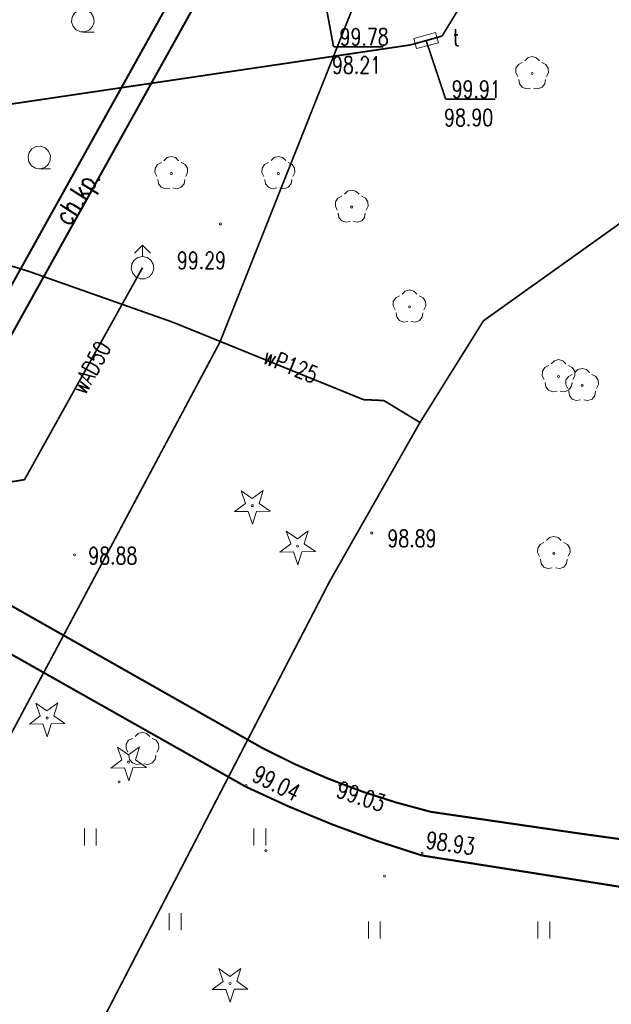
# Model space of a CAD drawing. Header units: metres. Extents: x 7501691 to 7504871, y 5814048 to 5814963.
# Tile 53 of 89: x 7504183 to 7504210, y 5814600 to 5814644. Entities that reach past the tile are written whole.
import ezdxf
from ezdxf.enums import TextEntityAlignment as Align

# ---------------------------------------------------------------- set-up
doc = ezdxf.new("R2010")
doc.units = ezdxf.units.M
doc.header["$MEASUREMENT"] = 0
for name, pattern in [('1', [0]), ('11', [3, 2.5, -0.5]), ('KOC', [1.5, 1, -0.5]), ('UPT', [0]), ('UPW', [0])]:
    doc.linetypes.add(name, pattern=pattern)
doc.layers.get('0').update_dxf_attribs({"linetype": 'CONTINUOUS'})
for name, color, linetype, lineweight in [('SDROK_T_1', 7, 'CONTINUOUS', 18), ('SDRPK_L_2', 7, 'KOC', 18), ('SDRPK_L_5', 7, '11', 18), ('SZZPZ_T_0', 3, 'CONTINUOUS', 18), ('UKKOC_T_0', 3, 'CONTINUOUS', 15), ('UTTOA_T_0', 30, 'CONTINUOUS', 15), ('UTTOC_T_0', 30, 'CONTINUOUS', 15), ('UTTPA_T_1', 30, 'CONTINUOUS', 18), ('UTTPO_L_1', 30, 'UPT', 15), ('UWWOO_T_0', 150, 'CONTINUOUS', 15), ('UWWPA_T_0', 150, 'CONTINUOUS', 18), ('UWWPO_L_0', 150, 'UPW', 15), ('UWWPO_L_1', 150, 'UPW', 15), ('WUKOS_T_1', 7, 'CONTINUOUS', 15), ('WWRPH_T_1', 7, 'CONTINUOUS', 18)]:
    doc.layers.add(name, color=color, linetype=linetype, lineweight=lineweight)
doc.styles.add('STYL_ARIAL', font='simplex', dxfattribs={"width": 0.75, "oblique": 0.1})

# ---------------------------------------------------------------- blocks, each defined once
blk = doc.blocks.new('fdsgfdhgfjh')
at = {"layer": 'SDRPK_L_2', "color": 7, "const_width": 0.09}
for points in [[(-13.47, -161.85), (-0.09, -137.79)], [(0.88, -138.23), (-12.55, -162.38)], [(-14.27, -165.52), (1.89, -174.68)], [(-15.95, -166.73), (1.17, -176.4)], [(9.34, -177.5), (7.798, -177.085), (6.278, -176.594), (4.785, -176.028), (3.321, -175.39), (1.89, -174.68)], [(8.94, -179.43), (6.955, -178.787), (4.996, -178.066), (3.067, -177.27), (1.17, -176.4)], [(9.34, -177.5), (15.837, -178.447)], [(15.771, -180.509), (8.94, -179.43)]]:
    blk.add_lwpolyline(points, dxfattribs=at)
at = {"layer": 'SDRPK_L_5', "color": 7, "const_width": 0.09}
for points in [[(28.274, -180.174), (15.837, -178.447)], [(15.771, -180.509), (23.087, -181.671)]]:
    blk.add_lwpolyline(points, dxfattribs=at)
at = {"layer": 'SZZPZ_T_0', "color": 7}
for points in [[(-6.061, -141.997), (-5.858, -142.04), (-5.69, -142.162), (-5.586, -142.342), (-5.564, -142.549), (-5.628, -142.747), (-5.767, -142.901), (-5.957, -142.986), (-6.165, -142.986), (-6.355, -142.901), (-6.494, -142.747), (-6.558, -142.549), (-6.537, -142.342), (-6.433, -142.162), (-6.264, -142.04), (-6.061, -141.997)], [(-6.061, -142.997), (-5.561, -142.997)], [(13.49, -144.267), (13.627, -144.131), (13.814, -144.081), (14.001, -144.13), (14.138, -144.267)], [(13.178, -144.965), (13.09, -144.792), (13.101, -144.599), (13.206, -144.436), (13.378, -144.348)], [(14.249, -144.348), (14.422, -144.436), (14.527, -144.599), (14.538, -144.792), (14.45, -144.965)], [(13.814, -144.786), (13.846, -144.799), (13.859, -144.831), (13.846, -144.862), (13.814, -144.876), (13.782, -144.862), (13.769, -144.831), (13.782, -144.799), (13.814, -144.786)], [(13.745, -145.477), (13.554, -145.507), (13.373, -145.437), (13.251, -145.287), (13.221, -145.096)], [(14.407, -145.096), (14.377, -145.287), (14.255, -145.437), (14.074, -145.507), (13.883, -145.477)], [(-8.447, -148.736), (-8.485, -148.532), (-8.437, -148.33), (-8.31, -148.165), (-8.128, -148.066), (-7.92, -148.049), (-7.724, -148.119), (-7.573, -148.262), (-7.494, -148.454), (-7.499, -148.662), (-7.589, -148.849), (-7.747, -148.984), (-7.946, -149.043), (-8.152, -149.016), (-8.329, -148.908), (-8.447, -148.736)], [(-2.471, -148.686), (-2.334, -148.549), (-2.147, -148.499), (-1.96, -148.549), (-1.823, -148.686)], [(2.264, -148.685), (2.401, -148.548), (2.588, -148.498), (2.775, -148.548), (2.913, -148.685)], [(-2.783, -149.384), (-2.87, -149.211), (-2.86, -149.018), (-2.755, -148.855), (-2.582, -148.767)], [(-1.711, -148.766), (-1.539, -148.855), (-1.434, -149.017), (-1.423, -149.211), (-1.511, -149.383)], [(1.952, -149.383), (1.865, -149.21), (1.875, -149.017), (1.98, -148.854), (2.153, -148.766)], [(3.024, -148.766), (3.196, -148.854), (3.302, -149.016), (3.312, -149.21), (3.224, -149.383)], [(-7.985, -149.045), (-7.485, -149.045)], [(-2.147, -149.204), (-2.115, -149.217), (-2.102, -149.249), (-2.115, -149.281), (-2.147, -149.294), (-2.179, -149.281), (-2.192, -149.249), (-2.179, -149.217), (-2.147, -149.204)], [(2.588, -149.203), (2.62, -149.217), (2.633, -149.248), (2.62, -149.28), (2.588, -149.293), (2.557, -149.28), (2.543, -149.248), (2.557, -149.217), (2.588, -149.203)], [(-2.215, -149.896), (-2.407, -149.925), (-2.588, -149.856), (-2.709, -149.706), (-2.74, -149.514)], [(-1.553, -149.514), (-1.584, -149.705), (-1.706, -149.856), (-1.887, -149.925), (-2.078, -149.895)], [(2.52, -149.895), (2.328, -149.925), (2.148, -149.855), (2.026, -149.705), (1.995, -149.514)], [(3.182, -149.514), (3.151, -149.705), (3.029, -149.855), (2.849, -149.925), (2.657, -149.895)], [(5.198, -150.872), (5.111, -150.699), (5.121, -150.506), (5.226, -150.343), (5.399, -150.255)], [(5.51, -150.174), (5.647, -150.038), (5.834, -149.988), (6.021, -150.038), (6.158, -150.174)], [(6.27, -150.255), (6.442, -150.343), (6.548, -150.506), (6.558, -150.699), (6.47, -150.872)], [(5.834, -150.693), (5.866, -150.706), (5.879, -150.738), (5.866, -150.769), (5.834, -150.783), (5.802, -150.769), (5.789, -150.738), (5.802, -150.706), (5.834, -150.693)], [(5.766, -151.384), (5.574, -151.414), (5.394, -151.344), (5.271, -151.194), (5.241, -151.003)], [(6.428, -151.003), (6.397, -151.194), (6.275, -151.344), (6.094, -151.414), (5.903, -151.384)], [(8.064, -154.59), (8.202, -154.453), (8.389, -154.403), (8.576, -154.453), (8.713, -154.59)], [(7.753, -155.288), (7.665, -155.115), (7.675, -154.922), (7.781, -154.759), (7.953, -154.671)], [(8.824, -154.671), (8.997, -154.759), (9.102, -154.921), (9.112, -155.115), (9.025, -155.287)], [(8.32, -155.8), (8.129, -155.829), (7.948, -155.76), (7.826, -155.61), (7.795, -155.418)], [(8.389, -155.108), (8.421, -155.121), (8.434, -155.153), (8.421, -155.185), (8.389, -155.198), (8.357, -155.185), (8.344, -155.153), (8.357, -155.121), (8.389, -155.108)], [(8.982, -155.418), (8.952, -155.61), (8.83, -155.76), (8.649, -155.829), (8.458, -155.8)], [(14.662, -157.675), (14.799, -157.538), (14.986, -157.488), (15.174, -157.538), (15.311, -157.675)], [(14.351, -158.373), (14.263, -158.2), (14.273, -158.006), (14.379, -157.844), (14.551, -157.756)], [(15.391, -158.76), (15.304, -158.587), (15.314, -158.394), (15.419, -158.231), (15.592, -158.143)], [(15.422, -157.755), (15.594, -157.844), (15.7, -158.006), (15.71, -158.2), (15.623, -158.372)], [(15.703, -158.062), (15.84, -157.925), (16.027, -157.875), (16.214, -157.925), (16.351, -158.062)], [(16.463, -158.143), (16.635, -158.231), (16.741, -158.394), (16.751, -158.587), (16.663, -158.76)], [(14.918, -158.884), (14.727, -158.914), (14.546, -158.845), (14.424, -158.694), (14.393, -158.503)], [(14.987, -158.193), (15.018, -158.206), (15.032, -158.238), (15.018, -158.27), (14.987, -158.283), (14.955, -158.27), (14.942, -158.238), (14.955, -158.206), (14.987, -158.193)], [(15.58, -158.503), (15.549, -158.694), (15.428, -158.845), (15.247, -158.914), (15.055, -158.884)], [(16.027, -158.581), (16.059, -158.594), (16.072, -158.626), (16.059, -158.657), (16.027, -158.671), (15.996, -158.657), (15.982, -158.626), (15.996, -158.594), (16.027, -158.581)], [(15.959, -159.272), (15.767, -159.302), (15.587, -159.232), (15.465, -159.082), (15.434, -158.891)], [(16.621, -158.891), (16.59, -159.082), (16.468, -159.232), (16.287, -159.302), (16.096, -159.272)], [(0.942, -163.288), (1.432, -163.635)], [(1.135, -163.857), (0.942, -163.288)], [(1.432, -163.635), (1.913, -163.276)], [(1.913, -163.276), (1.735, -163.849)], [(0.654, -164.215), (1.135, -163.857)], [(1.254, -164.208), (0.654, -164.215)], [(1.446, -164.776), (1.254, -164.208)], [(1.436, -163.905), (1.468, -163.919), (1.481, -163.95), (1.468, -163.982), (1.436, -163.995), (1.404, -163.982), (1.391, -163.95), (1.404, -163.919), (1.436, -163.905)], [(1.625, -164.203), (1.446, -164.776)], [(2.225, -164.196), (1.625, -164.203)], [(1.735, -163.849), (2.225, -164.196)], [(2.942, -165.078), (3.432, -165.425)], [(3.135, -165.646), (2.942, -165.078)], [(3.432, -165.425), (3.913, -165.066)], [(3.913, -165.066), (3.735, -165.639)], [(14.451, -165.496), (14.588, -165.359), (14.775, -165.309), (14.962, -165.359), (15.099, -165.496)], [(2.654, -166.005), (3.135, -165.646)], [(3.436, -165.695), (3.468, -165.708), (3.481, -165.74), (3.468, -165.772), (3.436, -165.785), (3.404, -165.772), (3.391, -165.74), (3.404, -165.708), (3.436, -165.695)], [(3.625, -165.993), (3.447, -166.566)], [(4.225, -165.985), (3.625, -165.993)], [(3.735, -165.639), (4.225, -165.985)], [(14.139, -166.194), (14.052, -166.021), (14.062, -165.828), (14.167, -165.665), (14.339, -165.577)], [(15.211, -165.577), (15.383, -165.665), (15.488, -165.827), (15.499, -166.021), (15.411, -166.193)], [(3.254, -165.997), (2.654, -166.005)], [(3.447, -166.566), (3.254, -165.997)], [(14.707, -166.706), (14.515, -166.736), (14.334, -166.666), (14.212, -166.516), (14.182, -166.324)], [(14.775, -166.014), (14.807, -166.027), (14.82, -166.059), (14.807, -166.091), (14.775, -166.104), (14.743, -166.091), (14.73, -166.059), (14.743, -166.027), (14.775, -166.014)], [(15.369, -166.324), (15.338, -166.516), (15.216, -166.666), (15.035, -166.735), (14.844, -166.706)], [(-8.137, -172.687), (-7.647, -173.033)], [(-7.944, -173.255), (-8.137, -172.687)], [(-7.647, -173.033), (-7.166, -172.674)], [(-7.166, -172.674), (-7.344, -173.247)], [(-8.425, -173.614), (-7.944, -173.255)], [(-7.643, -173.304), (-7.611, -173.317), (-7.598, -173.349), (-7.611, -173.38), (-7.643, -173.394), (-7.675, -173.38), (-7.688, -173.349), (-7.675, -173.317), (-7.643, -173.304)], [(-7.344, -173.247), (-6.855, -173.594)], [(-7.825, -173.606), (-8.425, -173.614)], [(-7.633, -174.174), (-7.825, -173.606)], [(-7.455, -173.601), (-7.633, -174.174)], [(-6.855, -173.594), (-7.455, -173.601)], [(-4.063, -174.864), (-4.15, -174.691), (-4.14, -174.498), (-4.035, -174.335), (-3.862, -174.247)], [(-3.751, -174.166), (-3.614, -174.029), (-3.427, -173.979), (-3.24, -174.029), (-3.103, -174.166)], [(-2.991, -174.247), (-2.819, -174.335), (-2.713, -174.497), (-2.703, -174.691), (-2.791, -174.863)], [(-4.53, -174.634), (-4.04, -174.98)], [(-4.337, -175.202), (-4.53, -174.634)], [(-4.04, -174.98), (-3.559, -174.622)], [(-3.559, -174.622), (-3.737, -175.195)], [(-3.495, -175.376), (-3.687, -175.405), (-3.867, -175.336), (-3.99, -175.186), (-4.02, -174.994)], [(-2.833, -174.994), (-2.864, -175.185), (-2.986, -175.336), (-3.167, -175.405), (-3.358, -175.375)], [(-4.818, -175.561), (-4.337, -175.202)], [(-4.218, -175.553), (-4.818, -175.561)], [(-4.025, -176.122), (-4.218, -175.553)], [(-4.036, -175.251), (-4.004, -175.264), (-3.991, -175.296), (-4.004, -175.328), (-4.036, -175.341), (-4.067, -175.328), (-4.081, -175.296), (-4.067, -175.264), (-4.036, -175.251)], [(-3.847, -175.549), (-4.025, -176.122)], [(-3.247, -175.541), (-3.847, -175.549)], [(-3.737, -175.195), (-3.247, -175.541)], [(-5.989, -178.991), (-5.989, -178.241)], [(-5.464, -178.991), (-5.464, -178.241)], [(1.511, -178.99), (1.511, -178.24)], [(2.036, -178.99), (2.036, -178.24)], [(-2.238, -182.74), (-2.238, -181.99)], [(-1.713, -182.74), (-1.713, -181.99)], [(6.574, -183.108), (6.573, -182.358)], [(7.099, -183.108), (7.099, -182.358)], [(14.074, -183.107), (14.073, -182.357)], [(14.599, -183.106), (14.599, -182.356)], [(-0.044, -184.437), (0.446, -184.783)], [(0.148, -185.005), (-0.044, -184.437)], [(0.446, -184.783), (0.927, -184.424)], [(0.927, -184.424), (0.748, -184.997)], [(-0.333, -185.364), (0.148, -185.005)], [(0.45, -185.054), (0.481, -185.067), (0.495, -185.099), (0.481, -185.13), (0.45, -185.144), (0.418, -185.13), (0.405, -185.099), (0.418, -185.067), (0.45, -185.054)], [(0.748, -184.997), (1.238, -185.344)], [(0.267, -185.356), (-0.333, -185.364)], [(0.46, -185.924), (0.267, -185.356)], [(0.638, -185.351), (0.46, -185.924)], [(1.238, -185.344), (0.638, -185.351)]]:
    blk.add_lwpolyline(points, dxfattribs=at)
at = {"layer": 'UKKOC_T_0', "color": 3, "const_width": 0.075}
for points in [[(4.53, -140.953), (5.031, -143.644)], [(5.031, -143.644), (7.23, -143.644)]]:
    blk.add_lwpolyline(points, dxfattribs=at)
at = {"layer": 'UTTOC_T_0', "color": 30, "const_width": 0.075}
for points in [[(9.125, -143.373), (9.99, -145.964)], [(9.99, -145.964), (12.189, -145.964)]]:
    blk.add_lwpolyline(points, dxfattribs=at)
at = {"layer": 'UTTPA_T_1', "color": 7}
for points in [[(9.547, -143.018), (8.581, -143.278)], [(8.581, -143.278), (8.703, -143.728)], [(9.668, -143.468), (9.547, -143.018)], [(8.703, -143.728), (9.668, -143.468)]]:
    blk.add_lwpolyline(points, dxfattribs=at)
at = {"layer": 'UTTPO_L_1', "color": 30, "const_width": 0.075}
for points in [[(9.834, -143.171), (15.871, -133.265)], [(8.513, -135.299), (0.004, -156.715)], [(9.125, -143.373), (8.421, -143.566)], [(9.125, -143.373), (9.834, -143.171)], [(8.421, -143.566), (-18.696, -147.582)], [(0.004, -156.715), (-16.601, -187.865)]]:
    blk.add_lwpolyline(points, dxfattribs=at)
at = {"layer": 'UWWPA_T_0', "color": 7}
for points in [[(-3.422, -152.424), (-3.776, -152.778)], [(-3.422, -152.924), (-3.422, -152.424)], [(-3.422, -152.424), (-3.069, -152.778)], [(-3.422, -152.924), (-3.219, -152.967), (-3.05, -153.089), (-2.946, -153.269), (-2.925, -153.476), (-2.989, -153.674), (-3.128, -153.829), (-3.318, -153.913), (-3.526, -153.913), (-3.716, -153.829), (-3.855, -153.674), (-3.919, -153.476), (-3.898, -153.27), (-3.794, -153.09), (-3.625, -152.967), (-3.422, -152.924)]]:
    blk.add_lwpolyline(points, dxfattribs=at)
at = {"layer": 'UWWPO_L_0', "color": 150, "linetype": '1', "const_width": 0.075}
for points in [[(11.664, -155.77), (19.802, -149.959)], [(-14.594, -151.694), (-8.455, -153.583)], [(-8.455, -153.583), (-2.085, -155.832)], [(-2.085, -155.832), (6.355, -159.26)], [(8.855, -160.27), (11.664, -155.77)], [(6.355, -159.26), (7.256, -159.3)], [(7.256, -159.3), (8.855, -160.27)], [(8.855, -160.27), (4.866, -167.289)], [(4.866, -167.289), (-8.648, -193.409)]]:
    blk.add_lwpolyline(points, dxfattribs=at)
at = {"layer": 'UWWPO_L_1', "color": 150, "const_width": 0.075}
for points in [[(-8.641, -162.802), (-3.422, -153.424)], [(-31.585, -166.53), (-8.641, -162.802)]]:
    blk.add_lwpolyline(points, dxfattribs=at)
at = {"layer": 'WUKOS_T_1', "color": 7}
for points in [[(1.169, -176.287), (1.201, -176.3), (1.214, -176.332), (1.201, -176.363), (1.169, -176.377), (1.137, -176.363), (1.124, -176.332), (1.137, -176.3), (1.169, -176.287)], [(5.315, -176.265), (5.347, -176.278), (5.36, -176.31), (5.347, -176.342), (5.315, -176.355), (5.283, -176.342), (5.27, -176.31), (5.283, -176.278), (5.315, -176.265)], [(8.947, -179.286), (8.979, -179.3), (8.992, -179.331), (8.979, -179.363), (8.947, -179.376), (8.916, -179.363), (8.902, -179.331), (8.916, -179.3), (8.947, -179.286)]]:
    blk.add_lwpolyline(points, dxfattribs=at)
at = {"layer": 'WWRPH_T_1', "color": 7}
for points in [[(0.029, -151.441), (0.061, -151.455), (0.074, -151.486), (0.061, -151.518), (0.029, -151.531), (-0.003, -151.518), (-0.016, -151.486), (-0.003, -151.455), (0.029, -151.441)], [(6.719, -165.116), (6.751, -165.129), (6.764, -165.161), (6.751, -165.193), (6.719, -165.206), (6.687, -165.193), (6.674, -165.161), (6.687, -165.129), (6.719, -165.116)], [(-6.435, -166.078), (-6.403, -166.091), (-6.389, -166.123), (-6.403, -166.155), (-6.435, -166.168), (-6.466, -166.155), (-6.48, -166.123), (-6.466, -166.091), (-6.435, -166.078)], [(-4.457, -176.126), (-4.425, -176.139), (-4.412, -176.171), (-4.425, -176.203), (-4.457, -176.216), (-4.489, -176.203), (-4.502, -176.171), (-4.489, -176.139), (-4.457, -176.126)], [(2.036, -179.174), (2.067, -179.187), (2.081, -179.219), (2.067, -179.25), (2.036, -179.264), (2.004, -179.25), (1.991, -179.219), (2.004, -179.187), (2.036, -179.174)], [(7.286, -180.302), (7.318, -180.315), (7.331, -180.347), (7.318, -180.379), (7.286, -180.392), (7.254, -180.379), (7.241, -180.347), (7.254, -180.315), (7.286, -180.302)]]:
    blk.add_lwpolyline(points, dxfattribs=at)
at = {"layer": 'SDROK_T_1', "color": 7, "style": 'STYL_ARIAL', "width": 0.75}
blk.add_text('ch.kp.', height=0.875, rotation=57.54, dxfattribs=at).set_placement((-6.325, -150.279), align=Align.MIDDLE_CENTER)
at = {"layer": 'UKKOC_T_0', "color": 3, "style": 'STYL_ARIAL', "width": 0.75}
for s, p in [('99.78', (5.299, -142.831)), ('98.21', (4.964, -144.081))]:
    blk.add_text(s, height=0.75, rotation=0.0091, dxfattribs=at).set_placement(p, align=Align.TOP_LEFT)
at = {"layer": 'UTTOA_T_0', "color": 30, "style": 'STYL_ARIAL', "width": 0.75}
blk.add_text('t', height=0.75, rotation=0.0091, dxfattribs=at).set_placement((10.312, -143.836), align=Align.BOTTOM_LEFT)
at = {"layer": 'UTTOC_T_0', "color": 30, "style": 'STYL_ARIAL', "width": 0.75}
for s, p in [('99.91', (10.258, -145.152)), ('98.90', (9.923, -146.402))]:
    blk.add_text(s, height=0.75, rotation=0.0091, dxfattribs=at).set_placement(p, align=Align.TOP_LEFT)
at = {"layer": 'UWWOO_T_0', "color": 150, "style": 'STYL_ARIAL', "width": 0.75}
blk.add_text('wAD50', height=0.75, rotation=61.6402, dxfattribs=at).set_placement((-5.694, -157.844), align=Align.MIDDLE_CENTER)
blk.add_text('wP125', height=0.75, rotation=337.8924, dxfattribs=at).set_placement((1.762, -157.835), align=Align.BOTTOM_LEFT)
at = {"layer": 'WUKOS_T_1', "color": 7, "style": 'STYL_ARIAL', "width": 0.75}
for s, p in [('99.29', (-0.813, -153.097)), ('98.89', (8.5, -165.399)), ('98.88', (-4.734, -166.166))]:
    blk.add_text(s, height=0.75, rotation=0.0091, dxfattribs=at).set_placement(p, align=Align.MIDDLE_CENTER)
for s, rotation, p in [('99.04', 333.4349, (1.264, -176.288)), ('99.03', 341.679, (5.03, -177.038)), ('98.93', 351.9079, (9.046, -179.327))]:
    blk.add_text(s, height=0.75, rotation=rotation, dxfattribs=at).set_placement(p, align=Align.BOTTOM_LEFT)

msp = doc.modelspace()

# ---------------------------------------------------------------- block references
at = {"linetype": 'Continuous'}
msp.add_blockref('fdsgfdhgfjh', (7504192.35177, 5814786.13308), dxfattribs=at)

doc.saveas('drawing.dxf')
